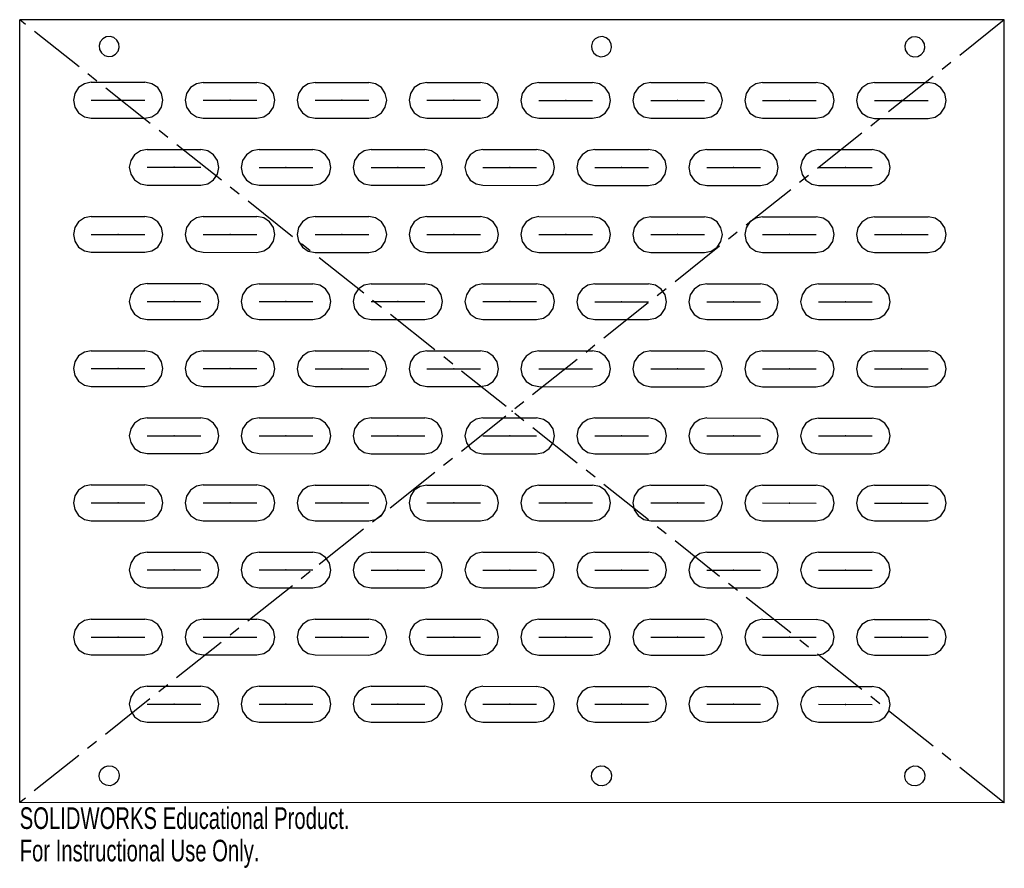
# Model space of a CAD drawing. Header units: millimetres. Extents: x -110 to 110, y -102 to 88.
import ezdxf

# ---------------------------------------------------------------- set-up
doc = ezdxf.new("R2010")
doc.units = ezdxf.units.MM
doc.header["$PDSIZE"] = -1
doc.linetypes.add('CENTERX2', pattern=[20.32, 12.7, -2.54, 2.54, -2.54])
doc.styles.add('SLDTEXTSTYLE0', font='TXT', dxfattribs={"width": 0.7})

msp = doc.modelspace()

# ---------------------------------------------------------------- linework, layer by layer
at = {"color": 7, "linetype": 'Continuous'}
for p, q in [((109.97, 87.46), (-109.97, 87.52)), ((-109.97, -87.46), (-109.97, 87.52)), ((109.97, -87.52), (109.97, 87.46)), ((-93.97, 73.52), (-81.98, 73.52)), ((-68.98, 73.51), (-56.98, 73.51)), ((-43.99, 73.51), (-31.99, 73.5)), ((-18.99, 73.5), (-7, 73.5)), ((6, 73.49), (18, 73.49)), ((30.99, 73.49), (42.99, 73.48)), ((55.98, 73.48), (67.98, 73.48)), ((80.98, 73.47), (92.97, 73.47)), ((-93.97, 65.52), (-81.98, 65.52)), ((-68.98, 65.51), (-56.98, 65.51)), ((-43.99, 65.51), (-31.99, 65.5)), ((-18.99, 65.5), (-7, 65.5)), ((6, 65.49), (18, 65.49)), ((30.99, 65.49), (42.99, 65.48)), ((55.98, 65.48), (67.98, 65.48)), ((80.98, 65.47), (92.97, 65.47)), ((-81.48, 58.52), (-69.48, 58.52)), ((-56.48, 58.51), (-44.49, 58.51)), ((-31.49, 58.5), (-19.49, 58.5)), ((-6.5, 58.5), (5.5, 58.49)), ((18.5, 58.49), (30.49, 58.49)), ((43.49, 58.48), (55.49, 58.48)), ((68.48, 58.48), (80.48, 58.47)), ((-81.48, 50.52), (-69.48, 50.52)), ((-56.48, 50.51), (-44.49, 50.51)), ((-31.49, 50.51), (-19.49, 50.5)), ((-6.5, 50.5), (5.5, 50.49)), ((18.5, 50.49), (30.49, 50.49)), ((43.49, 50.48), (55.49, 50.48)), ((68.48, 50.48), (80.48, 50.47)), ((-93.97, 43.52), (-81.98, 43.52)), ((-68.98, 43.52), (-56.98, 43.51)), ((-43.99, 43.51), (-31.99, 43.51)), ((-18.99, 43.5), (-7, 43.5)), ((6, 43.5), (18, 43.49)), ((30.99, 43.49), (42.99, 43.48)), ((55.98, 43.48), (67.98, 43.48)), ((80.98, 43.47), (92.97, 43.47)), ((-93.97, 35.52), (-81.98, 35.52)), ((-68.98, 35.52), (-56.98, 35.51)), ((-43.99, 35.51), (-31.99, 35.51)), ((-18.99, 35.5), (-7, 35.5)), ((6, 35.5), (18, 35.49)), ((30.99, 35.49), (42.99, 35.49)), ((55.98, 35.48), (67.98, 35.48)), ((80.98, 35.47), (92.97, 35.47)), ((-81.48, 28.52), (-69.48, 28.52)), ((-56.48, 28.51), (-44.49, 28.51)), ((-31.49, 28.51), (-19.49, 28.5)), ((-6.5, 28.5), (5.5, 28.5)), ((18.5, 28.49), (30.49, 28.49)), ((43.49, 28.49), (55.49, 28.48)), ((68.48, 28.48), (80.48, 28.47)), ((-81.48, 20.52), (-69.48, 20.52)), ((-56.48, 20.51), (-44.49, 20.51)), ((-31.49, 20.51), (-19.49, 20.5)), ((-6.5, 20.5), (5.5, 20.5)), ((18.5, 20.49), (30.49, 20.49)), ((43.49, 20.49), (55.49, 20.48)), ((68.48, 20.48), (80.48, 20.48)), ((-93.97, 13.53), (-81.98, 13.52)), ((-68.98, 13.52), (-56.98, 13.52)), ((-43.99, 13.51), (-31.99, 13.51)), ((-18.99, 13.5), (-7, 13.5)), ((6, 13.5), (18, 13.49)), ((30.99, 13.49), (42.99, 13.49)), ((55.98, 13.48), (67.98, 13.48)), ((80.98, 13.48), (92.97, 13.47)), ((-93.97, 5.53), (-81.98, 5.52)), ((-68.98, 5.52), (-56.98, 5.52)), ((-43.99, 5.51), (-31.99, 5.51)), ((-18.99, 5.51), (-7, 5.5)), ((6, 5.5), (18, 5.49)), ((30.99, 5.49), (42.99, 5.49)), ((55.98, 5.48), (67.98, 5.48)), ((80.98, 5.48), (92.97, 5.47)), ((-81.48, -1.48), (-69.48, -1.48)), ((-56.48, -1.48), (-44.49, -1.49)), ((-31.49, -1.49), (-19.49, -1.49)), ((-6.5, -1.5), (5.5, -1.5)), ((18.5, -1.51), (30.49, -1.51)), ((43.49, -1.51), (55.49, -1.52)), ((68.48, -1.52), (80.48, -1.52)), ((-81.48, -9.48), (-69.48, -9.48)), ((-56.48, -9.48), (-44.49, -9.49)), ((-31.49, -9.49), (-19.49, -9.49)), ((-6.5, -9.5), (5.5, -9.5)), ((18.5, -9.5), (30.49, -9.51)), ((43.49, -9.51), (55.49, -9.52)), ((68.48, -9.52), (80.48, -9.52)), ((-93.97, -16.47), (-81.98, -16.48)), ((-68.98, -16.48), (-56.98, -16.48)), ((-43.99, -16.49), (-31.99, -16.49)), ((-18.99, -16.49), (-7, -16.5)), ((6, -16.5), (18, -16.5)), ((30.99, -16.51), (42.99, -16.51)), ((55.98, -16.51), (67.98, -16.52)), ((80.98, -16.52), (92.97, -16.53)), ((-93.97, -24.47), (-81.98, -24.47)), ((-68.98, -24.48), (-56.98, -24.48)), ((-43.99, -24.49), (-31.99, -24.49)), ((-18.99, -24.49), (-7, -24.5)), ((6, -24.5), (18, -24.5)), ((30.99, -24.51), (42.99, -24.51)), ((55.98, -24.51), (67.98, -24.52)), ((80.98, -24.52), (92.97, -24.52)), ((-81.48, -31.47), (-69.48, -31.48)), ((-56.48, -31.48), (-44.49, -31.48)), ((-31.49, -31.49), (-19.49, -31.49)), ((-6.5, -31.5), (5.5, -31.5)), ((18.5, -31.5), (30.49, -31.51)), ((43.49, -31.51), (55.49, -31.51)), ((68.48, -31.52), (80.48, -31.52)), ((-81.48, -39.47), (-69.48, -39.48)), ((-56.48, -39.48), (-44.49, -39.48)), ((-31.49, -39.49), (-19.49, -39.49)), ((-6.5, -39.5), (5.5, -39.5)), ((18.5, -39.5), (30.49, -39.51)), ((43.49, -39.51), (55.49, -39.51)), ((68.48, -39.52), (80.48, -39.52)), ((-93.97, -46.47), (-81.98, -46.47)), ((-68.98, -46.48), (-56.98, -46.48)), ((-43.99, -46.48), (-31.99, -46.49)), ((-18.99, -46.49), (-7, -46.49)), ((6, -46.5), (18, -46.5)), ((30.99, -46.51), (42.99, -46.51)), ((55.98, -46.51), (67.98, -46.52)), ((80.98, -46.52), (92.97, -46.52)), ((-93.97, -54.47), (-81.98, -54.47)), ((-68.98, -54.48), (-56.98, -54.48)), ((-43.99, -54.48), (-31.99, -54.49)), ((-18.99, -54.49), (-7, -54.49)), ((6, -54.5), (18, -54.5)), ((30.99, -54.5), (42.99, -54.51)), ((55.98, -54.51), (67.98, -54.52)), ((80.98, -54.52), (92.97, -54.52)), ((-81.48, -61.47), (-69.48, -61.48)), ((-56.48, -61.48), (-44.49, -61.48)), ((-31.49, -61.49), (-19.49, -61.49)), ((-6.5, -61.49), (5.5, -61.5)), ((18.5, -61.5), (30.49, -61.5)), ((43.49, -61.51), (55.49, -61.51)), ((68.48, -61.51), (80.48, -61.52)), ((-81.48, -69.47), (-69.48, -69.47)), ((-56.48, -69.48), (-44.49, -69.48)), ((-31.49, -69.49), (-19.49, -69.49)), ((-6.5, -69.49), (5.5, -69.5)), ((18.5, -69.5), (30.49, -69.5)), ((43.49, -69.51), (55.49, -69.51)), ((68.48, -69.51), (80.48, -69.52)), ((109.97, -87.52), (-109.97, -87.46))]:
    msp.add_line(p, q, dxfattribs=at)
at = {"color": 7, "linetype": 'CENTERX2'}
for p, q in [((109.97, -87.52), (-109.97, 87.52)), ((109.97, 87.46), (-109.97, -87.46)), ((-93.97, 69.52), (-81.98, 69.52)), ((-68.98, 69.51), (-56.98, 69.51)), ((-43.99, 69.51), (-31.99, 69.5)), ((-18.99, 69.5), (-7, 69.5)), ((6, 69.49), (18, 69.49)), ((30.99, 69.49), (42.99, 69.48)), ((55.98, 69.48), (67.98, 69.48)), ((80.98, 69.47), (92.97, 69.47)), ((-81.48, 54.52), (-69.48, 54.52)), ((-56.48, 54.51), (-44.49, 54.51)), ((-31.49, 54.5), (-19.49, 54.5)), ((-6.5, 54.5), (5.5, 54.49)), ((18.5, 54.49), (30.49, 54.49)), ((43.49, 54.48), (55.49, 54.48)), ((68.48, 54.48), (80.48, 54.47)), ((-93.97, 39.52), (-81.98, 39.52)), ((-68.98, 39.52), (-56.98, 39.51)), ((-43.99, 39.51), (-31.99, 39.51)), ((-18.99, 39.5), (-7, 39.5)), ((6, 39.5), (18, 39.49)), ((30.99, 39.49), (42.99, 39.48)), ((55.98, 39.48), (67.98, 39.48)), ((80.98, 39.47), (92.97, 39.47)), ((-81.48, 24.52), (-69.48, 24.52)), ((-56.48, 24.51), (-44.49, 24.51)), ((-31.49, 24.51), (-19.49, 24.5)), ((-6.5, 24.5), (5.5, 24.5)), ((18.5, 24.49), (30.49, 24.49)), ((43.49, 24.49), (55.49, 24.48)), ((68.48, 24.48), (80.48, 24.48)), ((-93.97, 9.53), (-81.98, 9.52)), ((-68.98, 9.52), (-56.98, 9.52)), ((-43.99, 9.51), (-31.99, 9.51)), ((-18.99, 9.5), (-7, 9.5)), ((6, 9.5), (18, 9.49)), ((30.99, 9.49), (42.99, 9.49)), ((55.98, 9.48), (67.98, 9.48)), ((80.98, 9.48), (92.97, 9.47)), ((-81.48, -5.48), (-69.48, -5.48)), ((-56.48, -5.48), (-44.49, -5.49)), ((-31.49, -5.49), (-19.49, -5.49)), ((-6.5, -5.5), (5.5, -5.5)), ((18.5, -5.5), (30.49, -5.51)), ((43.49, -5.51), (55.49, -5.52)), ((68.48, -5.52), (80.48, -5.52)), ((-93.97, -20.47), (-81.98, -20.48)), ((-68.98, -20.48), (-56.98, -20.48)), ((-43.99, -20.49), (-31.99, -20.49)), ((-18.99, -20.49), (-7, -20.5)), ((6, -20.5), (18, -20.5)), ((30.99, -20.51), (42.99, -20.51)), ((55.98, -20.51), (67.98, -20.52)), ((80.98, -20.52), (92.97, -20.52)), ((-81.48, -35.47), (-69.48, -35.48)), ((-56.48, -35.48), (-44.49, -35.48)), ((-31.49, -35.49), (-19.49, -35.49)), ((-6.5, -35.5), (5.5, -35.5)), ((18.5, -35.5), (30.49, -35.51)), ((43.49, -35.51), (55.49, -35.51)), ((68.48, -35.52), (80.48, -35.52)), ((-93.97, -50.47), (-81.98, -50.47)), ((-68.98, -50.48), (-56.98, -50.48)), ((-43.99, -50.48), (-31.99, -50.49)), ((-18.99, -50.49), (-7, -50.49)), ((6, -50.5), (18, -50.5)), ((30.99, -50.51), (42.99, -50.51)), ((55.98, -50.51), (67.98, -50.52)), ((80.98, -50.52), (92.97, -50.52)), ((-81.48, -65.47), (-69.48, -65.48)), ((-56.48, -65.48), (-44.49, -65.48)), ((-31.49, -65.49), (-19.49, -65.49)), ((-6.5, -65.49), (5.5, -65.5)), ((18.5, -65.5), (30.49, -65.5)), ((43.49, -65.51), (55.49, -65.51)), ((68.48, -65.51), (80.48, -65.52))]:
    msp.add_line(p, q, dxfattribs=at)
at = {"color": 7, "linetype": 'Continuous', "flags": 128}
for points in [[(-87.82, 82.18), (-88.24, 82.95), (-88.92, 83.51), (-89.76, 83.76), (-90.63, 83.67), (-91.41, 83.26), (-91.96, 82.58), (-92.21, 81.74), (-92.13, 80.86), (-91.71, 80.09), (-91.03, 79.53), (-90.19, 79.28), (-89.32, 79.37), (-88.54, 79.78), (-87.99, 80.46), (-87.74, 81.3), (-87.82, 82.18)], [(22.15, 82.15), (21.73, 82.92), (21.05, 83.47), (20.21, 83.73), (19.34, 83.64), (18.56, 83.22), (18.01, 82.54), (17.76, 81.7), (17.84, 80.83), (18.26, 80.06), (18.94, 79.5), (19.78, 79.25), (20.65, 79.34), (21.43, 79.75), (21.98, 80.43), (22.23, 81.27), (22.15, 82.15)], [(92.13, 82.13), (91.71, 82.9), (91.03, 83.45), (90.19, 83.71), (89.32, 83.62), (88.54, 83.2), (87.99, 82.52), (87.74, 81.68), (87.82, 80.81), (88.24, 80.04), (88.92, 79.48), (89.76, 79.23), (90.63, 79.32), (91.41, 79.73), (91.96, 80.41), (92.21, 81.25), (92.13, 82.13)], [(-93.97, 73.52), (-95.51, 73.22), (-96.8, 72.35), (-97.67, 71.05), (-97.97, 69.52), (-97.67, 67.99), (-96.8, 66.69), (-95.51, 65.83), (-93.97, 65.52)], [(-81.98, 65.52), (-80.45, 65.82), (-79.15, 66.69), (-78.28, 67.99), (-77.98, 69.52), (-78.28, 71.05), (-79.15, 72.35), (-80.45, 73.21), (-81.98, 73.52)], [(-68.98, 73.51), (-70.51, 73.21), (-71.81, 72.34), (-72.68, 71.05), (-72.98, 69.52), (-72.68, 67.98), (-71.81, 66.69), (-70.51, 65.82), (-68.98, 65.51)], [(-56.98, 65.51), (-55.45, 65.82), (-54.16, 66.68), (-53.29, 67.98), (-52.99, 69.51), (-53.29, 71.04), (-54.16, 72.34), (-55.45, 73.21), (-56.98, 73.51)], [(-43.99, 73.51), (-45.52, 73.2), (-46.82, 72.34), (-47.68, 71.04), (-47.99, 69.51), (-47.68, 67.98), (-46.82, 66.68), (-45.52, 65.81), (-43.99, 65.51)], [(-31.99, 65.5), (-30.46, 65.81), (-29.16, 66.67), (-28.3, 67.97), (-27.99, 69.5), (-28.3, 71.03), (-29.16, 72.33), (-30.46, 73.2), (-31.99, 73.5)], [(-18.99, 73.5), (-20.53, 73.2), (-21.82, 72.33), (-22.69, 71.03), (-22.99, 69.5), (-22.69, 67.97), (-21.82, 66.67), (-20.53, 65.81), (-18.99, 65.5)], [(-7, 65.5), (-5.47, 65.8), (-4.17, 66.67), (-3.3, 67.97), (-3, 69.5), (-3.3, 71.03), (-4.17, 72.32), (-5.47, 73.19), (-7, 73.5)], [(6, 73.49), (4.47, 73.19), (3.17, 72.32), (2.3, 71.02), (2, 69.49), (2.3, 67.96), (3.17, 66.67), (4.47, 65.8), (6, 65.49)], [(18, 65.49), (19.53, 65.79), (20.82, 66.66), (21.69, 67.96), (21.99, 69.49), (21.69, 71.02), (20.82, 72.32), (19.53, 73.18), (18, 73.49)], [(30.99, 73.49), (29.46, 73.18), (28.16, 72.31), (27.3, 71.02), (26.99, 69.49), (27.3, 67.96), (28.16, 66.66), (29.46, 65.79), (30.99, 65.49)], [(42.99, 65.48), (44.52, 65.79), (45.82, 66.65), (46.68, 67.95), (46.99, 69.48), (46.68, 71.01), (45.82, 72.31), (44.52, 73.18), (42.99, 73.48)], [(55.98, 73.48), (54.45, 73.17), (53.16, 72.31), (52.29, 71.01), (51.99, 69.48), (52.29, 67.95), (53.16, 66.65), (54.45, 65.78), (55.98, 65.48)], [(67.98, 65.48), (69.51, 65.78), (70.81, 66.65), (71.68, 67.94), (71.98, 69.47), (71.68, 71), (70.81, 72.3), (69.51, 73.17), (67.98, 73.48)], [(80.98, 73.47), (79.45, 73.17), (78.15, 72.3), (77.28, 71), (76.98, 69.47), (77.28, 67.94), (78.15, 66.64), (79.45, 65.78), (80.98, 65.47)], [(92.97, 65.47), (94.51, 65.77), (95.8, 66.64), (96.67, 67.94), (96.97, 69.47), (96.67, 71), (95.8, 72.3), (94.51, 73.16), (92.97, 73.47)], [(-81.48, 58.52), (-83.01, 58.21), (-84.31, 57.35), (-85.17, 56.05), (-85.48, 54.52), (-85.17, 52.99), (-84.31, 51.69), (-83.01, 50.82), (-81.48, 50.52)], [(-69.48, 50.52), (-67.95, 50.82), (-66.65, 51.69), (-65.79, 52.98), (-65.48, 54.51), (-65.79, 56.05), (-66.65, 57.34), (-67.95, 58.21), (-69.48, 58.52)], [(-56.48, 58.51), (-58.02, 58.21), (-59.31, 57.34), (-60.18, 56.04), (-60.48, 54.51), (-60.18, 52.98), (-59.31, 51.68), (-58.02, 50.82), (-56.48, 50.51)], [(-44.49, 50.51), (-42.96, 50.81), (-41.66, 51.68), (-40.79, 52.98), (-40.49, 54.51), (-40.79, 56.04), (-41.66, 57.34), (-42.96, 58.2), (-44.49, 58.51)], [(-31.49, 58.5), (-33.02, 58.2), (-34.32, 57.33), (-35.19, 56.04), (-35.49, 54.51), (-35.19, 52.98), (-34.32, 51.68), (-33.02, 50.81), (-31.49, 50.51)], [(-19.49, 50.5), (-17.96, 50.81), (-16.67, 51.67), (-15.8, 52.97), (-15.5, 54.5), (-15.8, 56.03), (-16.67, 57.33), (-17.96, 58.2), (-19.49, 58.5)], [(-6.5, 58.5), (-8.03, 58.19), (-9.33, 57.33), (-10.19, 56.03), (-10.5, 54.5), (-10.19, 52.97), (-9.33, 51.67), (-8.03, 50.8), (-6.5, 50.5)], [(5.5, 50.49), (7.03, 50.8), (8.33, 51.67), (9.19, 52.96), (9.5, 54.49), (9.19, 56.02), (8.33, 57.32), (7.03, 58.19), (5.5, 58.49)], [(18.5, 58.49), (16.96, 58.19), (15.67, 57.32), (14.8, 56.02), (14.5, 54.49), (14.8, 52.96), (15.67, 51.66), (16.96, 50.8), (18.5, 50.49)], [(30.49, 50.49), (32.02, 50.79), (33.32, 51.66), (34.19, 52.96), (34.49, 54.49), (34.19, 56.02), (33.32, 57.31), (32.02, 58.18), (30.49, 58.49)], [(43.49, 58.48), (41.96, 58.18), (40.66, 57.31), (39.79, 56.02), (39.49, 54.48), (39.79, 52.95), (40.66, 51.66), (41.96, 50.79), (43.49, 50.48)], [(55.49, 50.48), (57.02, 50.78), (58.31, 51.65), (59.18, 52.95), (59.48, 54.48), (59.18, 56.01), (58.31, 57.31), (57.02, 58.17), (55.49, 58.48)], [(68.48, 58.48), (66.95, 58.17), (65.65, 57.31), (64.79, 56.01), (64.48, 54.48), (64.79, 52.95), (65.65, 51.65), (66.95, 50.78), (68.48, 50.48)], [(80.48, 50.47), (82.01, 50.78), (83.31, 51.64), (84.17, 52.94), (84.48, 54.47), (84.17, 56), (83.31, 57.3), (82.01, 58.17), (80.48, 58.47)], [(-93.97, 43.52), (-95.51, 43.22), (-96.8, 42.35), (-97.67, 41.06), (-97.97, 39.52), (-97.67, 37.99), (-96.8, 36.7), (-95.51, 35.83), (-93.97, 35.52)], [(-81.98, 35.52), (-80.45, 35.82), (-79.15, 36.69), (-78.28, 37.99), (-77.98, 39.52), (-78.28, 41.05), (-79.15, 42.35), (-80.45, 43.22), (-81.98, 43.52)], [(-68.98, 43.52), (-70.51, 43.21), (-71.81, 42.35), (-72.68, 41.05), (-72.98, 39.52), (-72.68, 37.99), (-71.81, 36.69), (-70.51, 35.82), (-68.98, 35.52)], [(-56.98, 35.51), (-55.45, 35.82), (-54.16, 36.68), (-53.29, 37.98), (-52.99, 39.51), (-53.29, 41.04), (-54.16, 42.34), (-55.45, 43.21), (-56.98, 43.51)], [(-43.99, 43.51), (-45.52, 43.21), (-46.82, 42.34), (-47.68, 41.04), (-47.99, 39.51), (-47.68, 37.98), (-46.82, 36.68), (-45.52, 35.81), (-43.99, 35.51)], [(-31.99, 35.51), (-30.46, 35.81), (-29.16, 36.68), (-28.3, 37.97), (-27.99, 39.51), (-28.3, 41.04), (-29.16, 42.33), (-30.46, 43.2), (-31.99, 43.51)], [(-18.99, 43.5), (-20.53, 43.2), (-21.82, 42.33), (-22.69, 41.03), (-22.99, 39.5), (-22.69, 37.97), (-21.82, 36.68), (-20.53, 35.81), (-18.99, 35.5)], [(-7, 35.5), (-5.47, 35.8), (-4.17, 36.67), (-3.3, 37.97), (-3, 39.5), (-3.3, 41.03), (-4.17, 42.33), (-5.47, 43.19), (-7, 43.5)], [(6, 43.5), (4.47, 43.19), (3.17, 42.32), (2.3, 41.03), (2, 39.5), (2.3, 37.97), (3.17, 36.67), (4.47, 35.8), (6, 35.5)], [(18, 35.49), (19.53, 35.8), (20.82, 36.66), (21.69, 37.96), (21.99, 39.49), (21.69, 41.02), (20.82, 42.32), (19.53, 43.19), (18, 43.49)], [(30.99, 43.49), (29.46, 43.18), (28.16, 42.32), (27.3, 41.02), (26.99, 39.49), (27.3, 37.96), (28.16, 36.66), (29.46, 35.79), (30.99, 35.49)], [(42.99, 35.49), (44.52, 35.79), (45.82, 36.66), (46.68, 37.95), (46.99, 39.48), (46.68, 41.01), (45.82, 42.31), (44.52, 43.18), (42.99, 43.48)], [(55.98, 43.48), (54.45, 43.18), (53.16, 42.31), (52.29, 41.01), (51.99, 39.48), (52.29, 37.95), (53.16, 36.65), (54.45, 35.79), (55.98, 35.48)], [(67.98, 35.48), (69.51, 35.78), (70.81, 36.65), (71.68, 37.95), (71.98, 39.48), (71.68, 41.01), (70.81, 42.31), (69.51, 43.17), (67.98, 43.48)], [(80.98, 43.47), (79.45, 43.17), (78.15, 42.3), (77.28, 41.01), (76.98, 39.48), (77.28, 37.94), (78.15, 36.65), (79.45, 35.78), (80.98, 35.47)], [(92.97, 35.47), (94.51, 35.77), (95.8, 36.64), (96.67, 37.94), (96.97, 39.47), (96.67, 41), (95.8, 42.3), (94.51, 43.17), (92.97, 43.47)], [(-81.48, 28.52), (-83.01, 28.22), (-84.31, 27.35), (-85.17, 26.05), (-85.48, 24.52), (-85.17, 22.99), (-84.31, 21.69), (-83.01, 20.83), (-81.48, 20.52)], [(-69.48, 20.52), (-67.95, 20.82), (-66.65, 21.69), (-65.79, 22.99), (-65.48, 24.52), (-65.79, 26.05), (-66.65, 27.35), (-67.95, 28.21), (-69.48, 28.52)], [(-56.48, 28.51), (-58.02, 28.21), (-59.31, 27.34), (-60.18, 26.05), (-60.48, 24.52), (-60.18, 22.98), (-59.31, 21.69), (-58.02, 20.82), (-56.48, 20.51)], [(-44.49, 20.51), (-42.96, 20.82), (-41.66, 21.68), (-40.79, 22.98), (-40.49, 24.51), (-40.79, 26.04), (-41.66, 27.34), (-42.96, 28.21), (-44.49, 28.51)], [(-31.49, 28.51), (-33.02, 28.2), (-34.32, 27.34), (-35.19, 26.04), (-35.49, 24.51), (-35.19, 22.98), (-34.32, 21.68), (-33.02, 20.81), (-31.49, 20.51)], [(-19.49, 20.5), (-17.96, 20.81), (-16.67, 21.67), (-15.8, 22.97), (-15.5, 24.5), (-15.8, 26.03), (-16.67, 27.33), (-17.96, 28.2), (-19.49, 28.5)], [(-6.5, 28.5), (-8.03, 28.2), (-9.33, 27.33), (-10.19, 26.03), (-10.5, 24.5), (-10.19, 22.97), (-9.33, 21.67), (-8.03, 20.81), (-6.5, 20.5)], [(5.5, 20.5), (7.03, 20.8), (8.33, 21.67), (9.19, 22.96), (9.5, 24.5), (9.19, 26.03), (8.33, 27.32), (7.03, 28.19), (5.5, 28.5)], [(18.5, 28.49), (16.96, 28.19), (15.67, 27.32), (14.8, 26.02), (14.5, 24.49), (14.8, 22.96), (15.67, 21.67), (16.96, 20.8), (18.5, 20.49)], [(30.49, 20.49), (32.02, 20.79), (33.32, 21.66), (34.19, 22.96), (34.49, 24.49), (34.19, 26.02), (33.32, 27.32), (32.02, 28.18), (30.49, 28.49)], [(43.49, 28.49), (41.96, 28.18), (40.66, 27.31), (39.79, 26.02), (39.49, 24.49), (39.79, 22.96), (40.66, 21.66), (41.96, 20.79), (43.49, 20.49)], [(55.49, 20.48), (57.02, 20.79), (58.31, 21.65), (59.18, 22.95), (59.48, 24.48), (59.18, 26.01), (58.31, 27.31), (57.02, 28.18), (55.49, 28.48)], [(68.48, 28.48), (66.95, 28.17), (65.65, 27.31), (64.79, 26.01), (64.48, 24.48), (64.79, 22.95), (65.65, 21.65), (66.95, 20.78), (68.48, 20.48)], [(80.48, 20.48), (82.01, 20.78), (83.31, 21.65), (84.17, 22.94), (84.48, 24.47), (84.17, 26), (83.31, 27.3), (82.01, 28.17), (80.48, 28.47)], [(-93.97, 13.53), (-95.51, 13.22), (-96.8, 12.36), (-97.67, 11.06), (-97.97, 9.53), (-97.67, 8), (-96.8, 6.7), (-95.51, 5.83), (-93.97, 5.53)], [(-81.98, 5.52), (-80.45, 5.83), (-79.15, 6.69), (-78.28, 7.99), (-77.98, 9.52), (-78.28, 11.05), (-79.15, 12.35), (-80.45, 13.22), (-81.98, 13.52)], [(-68.98, 13.52), (-70.51, 13.21), (-71.81, 12.35), (-72.68, 11.05), (-72.98, 9.52), (-72.68, 7.99), (-71.81, 6.69), (-70.51, 5.82), (-68.98, 5.52)], [(-56.98, 5.52), (-55.45, 5.82), (-54.16, 6.69), (-53.29, 7.98), (-52.99, 9.51), (-53.29, 11.05), (-54.16, 12.34), (-55.45, 13.21), (-56.98, 13.52)], [(-43.99, 13.51), (-45.52, 13.21), (-46.82, 12.34), (-47.68, 11.04), (-47.99, 9.51), (-47.68, 7.98), (-46.82, 6.68), (-45.52, 5.82), (-43.99, 5.51)], [(-31.99, 5.51), (-30.46, 5.81), (-29.16, 6.68), (-28.3, 7.98), (-27.99, 9.51), (-28.3, 11.04), (-29.16, 12.34), (-30.46, 13.2), (-31.99, 13.51)], [(-18.99, 13.5), (-20.53, 13.2), (-21.82, 12.33), (-22.69, 11.04), (-22.99, 9.51), (-22.69, 7.98), (-21.82, 6.68), (-20.53, 5.81), (-18.99, 5.51)], [(-7, 5.5), (-5.47, 5.81), (-4.17, 6.67), (-3.3, 7.97), (-3, 9.5), (-3.3, 11.03), (-4.17, 12.33), (-5.47, 13.2), (-7, 13.5)], [(6, 13.5), (4.47, 13.19), (3.17, 12.33), (2.3, 11.03), (2, 9.5), (2.3, 7.97), (3.17, 6.67), (4.47, 5.8), (6, 5.5)], [(18, 5.49), (19.53, 5.8), (20.82, 6.67), (21.69, 7.96), (21.99, 9.49), (21.69, 11.02), (20.82, 12.32), (19.53, 13.19), (18, 13.49)], [(30.99, 13.49), (29.46, 13.19), (28.16, 12.32), (27.3, 11.02), (26.99, 9.49), (27.3, 7.96), (28.16, 6.66), (29.46, 5.8), (30.99, 5.49)], [(42.99, 5.49), (44.52, 5.79), (45.82, 6.66), (46.68, 7.96), (46.99, 9.49), (46.68, 11.02), (45.82, 12.31), (44.52, 13.18), (42.99, 13.49)], [(55.98, 13.48), (54.45, 13.18), (53.16, 12.31), (52.29, 11.01), (51.99, 9.48), (52.29, 7.95), (53.16, 6.66), (54.45, 5.79), (55.98, 5.48)], [(67.98, 5.48), (69.51, 5.78), (70.81, 6.65), (71.68, 7.95), (71.98, 9.48), (71.68, 11.01), (70.81, 12.31), (69.51, 13.17), (67.98, 13.48)], [(80.98, 13.48), (79.45, 13.17), (78.15, 12.31), (77.28, 11.01), (76.98, 9.48), (77.28, 7.95), (78.15, 6.65), (79.45, 5.78), (80.98, 5.48)], [(92.97, 5.47), (94.51, 5.78), (95.8, 6.64), (96.67, 7.94), (96.97, 9.47), (96.67, 11), (95.8, 12.3), (94.51, 13.17), (92.97, 13.47)], [(-81.48, -1.48), (-83.01, -1.78), (-84.31, -2.65), (-85.17, -3.94), (-85.48, -5.48), (-85.17, -7.01), (-84.31, -8.3), (-83.01, -9.17), (-81.48, -9.48)], [(-69.48, -9.48), (-67.95, -9.18), (-66.65, -8.31), (-65.79, -7.01), (-65.48, -5.48), (-65.79, -3.95), (-66.65, -2.65), (-67.95, -1.78), (-69.48, -1.48)], [(-56.48, -1.48), (-58.02, -1.79), (-59.31, -2.65), (-60.18, -3.95), (-60.48, -5.48), (-60.18, -7.01), (-59.31, -8.31), (-58.02, -9.18), (-56.48, -9.48)], [(-44.49, -9.49), (-42.96, -9.18), (-41.66, -8.32), (-40.79, -7.02), (-40.49, -5.49), (-40.79, -3.96), (-41.66, -2.66), (-42.96, -1.79), (-44.49, -1.49)], [(-31.49, -1.49), (-33.02, -1.79), (-34.32, -2.66), (-35.19, -3.96), (-35.49, -5.49), (-35.19, -7.02), (-34.32, -8.32), (-33.02, -9.19), (-31.49, -9.49)], [(-19.49, -9.49), (-17.96, -9.19), (-16.67, -8.32), (-15.8, -7.03), (-15.5, -5.5), (-15.8, -3.96), (-16.67, -2.67), (-17.96, -1.8), (-19.49, -1.49)], [(-6.5, -1.5), (-8.03, -1.8), (-9.33, -2.67), (-10.19, -3.97), (-10.5, -5.5), (-10.19, -7.03), (-9.33, -8.33), (-8.03, -9.19), (-6.5, -9.5)], [(5.5, -9.5), (7.03, -9.2), (8.33, -8.33), (9.19, -7.03), (9.5, -5.5), (9.19, -3.97), (8.33, -2.67), (7.03, -1.81), (5.5, -1.5)], [(18.5, -1.51), (16.96, -1.81), (15.67, -2.68), (14.8, -3.97), (14.5, -5.5), (14.8, -7.03), (15.67, -8.33), (16.96, -9.2), (18.5, -9.5)], [(30.49, -9.51), (32.02, -9.2), (33.32, -8.34), (34.19, -7.04), (34.49, -5.51), (34.19, -3.98), (33.32, -2.68), (32.02, -1.81), (30.49, -1.51)], [(43.49, -1.51), (41.96, -1.82), (40.66, -2.68), (39.79, -3.98), (39.49, -5.51), (39.79, -7.04), (40.66, -8.34), (41.96, -9.21), (43.49, -9.51)], [(55.49, -9.52), (57.02, -9.21), (58.31, -8.34), (59.18, -7.05), (59.48, -5.52), (59.18, -3.99), (58.31, -2.69), (57.02, -1.82), (55.49, -1.52)], [(68.48, -1.52), (66.95, -1.82), (65.65, -2.69), (64.79, -3.99), (64.48, -5.52), (64.79, -7.05), (65.65, -8.35), (66.95, -9.21), (68.48, -9.52)], [(80.48, -9.52), (82.01, -9.22), (83.31, -8.35), (84.17, -7.05), (84.48, -5.52), (84.17, -3.99), (83.31, -2.7), (82.01, -1.83), (80.48, -1.52)], [(-93.97, -16.47), (-95.51, -16.78), (-96.8, -17.64), (-97.67, -18.94), (-97.97, -20.47), (-97.67, -22), (-96.8, -23.3), (-95.51, -24.17), (-93.97, -24.47)], [(-81.98, -24.47), (-80.45, -24.17), (-79.15, -23.3), (-78.28, -22.01), (-77.98, -20.48), (-78.28, -18.95), (-79.15, -17.65), (-80.45, -16.78), (-81.98, -16.48)], [(-68.98, -16.48), (-70.51, -16.78), (-71.81, -17.65), (-72.68, -18.95), (-72.98, -20.48), (-72.68, -22.01), (-71.81, -23.31), (-70.51, -24.17), (-68.98, -24.48)], [(-56.98, -24.48), (-55.45, -24.18), (-54.16, -23.31), (-53.29, -22.01), (-52.99, -20.48), (-53.29, -18.95), (-54.16, -17.65), (-55.45, -16.79), (-56.98, -16.48)], [(-43.99, -16.49), (-45.52, -16.79), (-46.82, -17.66), (-47.68, -18.95), (-47.99, -20.48), (-47.68, -22.02), (-46.82, -23.31), (-45.52, -24.18), (-43.99, -24.49)], [(-31.99, -24.49), (-30.46, -24.18), (-29.16, -23.32), (-28.3, -22.02), (-27.99, -20.49), (-28.3, -18.96), (-29.16, -17.66), (-30.46, -16.79), (-31.99, -16.49)], [(-18.99, -16.49), (-20.53, -16.8), (-21.82, -17.66), (-22.69, -18.96), (-22.99, -20.49), (-22.69, -22.02), (-21.82, -23.32), (-20.53, -24.19), (-18.99, -24.49)], [(-7, -24.5), (-5.47, -24.19), (-4.17, -23.33), (-3.3, -22.03), (-3, -20.5), (-3.3, -18.97), (-4.17, -17.67), (-5.47, -16.8), (-7, -16.5)], [(6, -16.5), (4.47, -16.8), (3.17, -17.67), (2.3, -18.97), (2, -20.5), (2.3, -22.03), (3.17, -23.33), (4.47, -24.19), (6, -24.5)], [(18, -24.5), (19.53, -24.2), (20.82, -23.33), (21.69, -22.04), (21.99, -20.5), (21.69, -18.97), (20.82, -17.68), (19.53, -16.81), (18, -16.5)], [(30.99, -16.51), (29.46, -16.81), (28.16, -17.68), (27.3, -18.98), (26.99, -20.51), (27.3, -22.04), (28.16, -23.33), (29.46, -24.2), (30.99, -24.51)], [(42.99, -24.51), (44.52, -24.21), (45.82, -23.34), (46.68, -22.04), (46.99, -20.51), (46.68, -18.98), (45.82, -17.68), (44.52, -16.82), (42.99, -16.51)], [(55.98, -16.51), (54.45, -16.82), (53.16, -17.69), (52.29, -18.98), (51.99, -20.51), (52.29, -22.04), (53.16, -23.34), (54.45, -24.21), (55.98, -24.51)], [(67.98, -24.52), (69.51, -24.21), (70.81, -23.35), (71.68, -22.05), (71.98, -20.52), (71.68, -18.99), (70.81, -17.69), (69.51, -16.82), (67.98, -16.52)], [(80.98, -16.52), (79.45, -16.83), (78.15, -17.69), (77.28, -18.99), (76.98, -20.52), (77.28, -22.05), (78.15, -23.35), (79.45, -24.22), (80.98, -24.52)], [(92.97, -24.52), (94.51, -24.22), (95.8, -23.35), (96.67, -22.06), (96.97, -20.53), (96.67, -19), (95.8, -17.7), (94.51, -16.83), (92.97, -16.53)], [(-81.48, -31.47), (-83.01, -31.78), (-84.31, -32.65), (-85.17, -33.94), (-85.48, -35.47), (-85.17, -37), (-84.31, -38.3), (-83.01, -39.17), (-81.48, -39.47)], [(-69.48, -39.48), (-67.95, -39.17), (-66.65, -38.31), (-65.79, -37.01), (-65.48, -35.48), (-65.79, -33.95), (-66.65, -32.65), (-67.95, -31.78), (-69.48, -31.48)], [(-56.48, -31.48), (-58.02, -31.79), (-59.31, -32.65), (-60.18, -33.95), (-60.48, -35.48), (-60.18, -37.01), (-59.31, -38.31), (-58.02, -39.18), (-56.48, -39.48)], [(-44.49, -39.48), (-42.96, -39.18), (-41.66, -38.31), (-40.79, -37.02), (-40.49, -35.49), (-40.79, -33.96), (-41.66, -32.66), (-42.96, -31.79), (-44.49, -31.48)], [(-31.49, -31.49), (-33.02, -31.79), (-34.32, -32.66), (-35.19, -33.96), (-35.49, -35.49), (-35.19, -37.02), (-34.32, -38.32), (-33.02, -39.18), (-31.49, -39.49)], [(-19.49, -39.49), (-17.96, -39.19), (-16.67, -38.32), (-15.8, -37.02), (-15.5, -35.49), (-15.8, -33.96), (-16.67, -32.66), (-17.96, -31.8), (-19.49, -31.49)], [(-6.5, -31.5), (-8.03, -31.8), (-9.33, -32.67), (-10.19, -33.96), (-10.5, -35.49), (-10.19, -37.03), (-9.33, -38.32), (-8.03, -39.19), (-6.5, -39.5)], [(5.5, -39.5), (7.03, -39.19), (8.33, -38.33), (9.19, -37.03), (9.5, -35.5), (9.19, -33.97), (8.33, -32.67), (7.03, -31.8), (5.5, -31.5)], [(18.5, -31.5), (16.96, -31.81), (15.67, -32.67), (14.8, -33.97), (14.5, -35.5), (14.8, -37.03), (15.67, -38.33), (16.96, -39.2), (18.5, -39.5)], [(30.49, -39.51), (32.02, -39.2), (33.32, -38.34), (34.19, -37.04), (34.49, -35.51), (34.19, -33.98), (33.32, -32.68), (32.02, -31.81), (30.49, -31.51)], [(43.49, -31.51), (41.96, -31.81), (40.66, -32.68), (39.79, -33.98), (39.49, -35.51), (39.79, -37.04), (40.66, -38.34), (41.96, -39.2), (43.49, -39.51)], [(55.49, -39.51), (57.02, -39.21), (58.31, -38.34), (59.18, -37.04), (59.48, -35.51), (59.18, -33.98), (58.31, -32.69), (57.02, -31.82), (55.49, -31.51)], [(68.48, -31.52), (66.95, -31.82), (65.65, -32.69), (64.79, -33.99), (64.48, -35.52), (64.79, -37.05), (65.65, -38.34), (66.95, -39.21), (68.48, -39.52)], [(80.48, -39.52), (82.01, -39.22), (83.31, -38.35), (84.17, -37.05), (84.48, -35.52), (84.17, -33.99), (83.31, -32.69), (82.01, -31.83), (80.48, -31.52)], [(-93.97, -46.47), (-95.51, -46.77), (-96.8, -47.64), (-97.67, -48.94), (-97.97, -50.47), (-97.67, -52), (-96.8, -53.3), (-95.51, -54.16), (-93.97, -54.47)], [(-81.98, -54.47), (-80.45, -54.17), (-79.15, -53.3), (-78.28, -52), (-77.98, -50.47), (-78.28, -48.94), (-79.15, -47.65), (-80.45, -46.78), (-81.98, -46.47)], [(-68.98, -46.48), (-70.51, -46.78), (-71.81, -47.65), (-72.68, -48.94), (-72.98, -50.48), (-72.68, -52.01), (-71.81, -53.3), (-70.51, -54.17), (-68.98, -54.48)], [(-56.98, -54.48), (-55.45, -54.18), (-54.16, -53.31), (-53.29, -52.01), (-52.99, -50.48), (-53.29, -48.95), (-54.16, -47.65), (-55.45, -46.79), (-56.98, -46.48)], [(-43.99, -46.48), (-45.52, -46.79), (-46.82, -47.65), (-47.68, -48.95), (-47.99, -50.48), (-47.68, -52.01), (-46.82, -53.31), (-45.52, -54.18), (-43.99, -54.48)], [(-31.99, -54.49), (-30.46, -54.18), (-29.16, -53.32), (-28.3, -52.02), (-27.99, -50.49), (-28.3, -48.96), (-29.16, -47.66), (-30.46, -46.79), (-31.99, -46.49)], [(-18.99, -46.49), (-20.53, -46.8), (-21.82, -47.66), (-22.69, -48.96), (-22.99, -50.49), (-22.69, -52.02), (-21.82, -53.32), (-20.53, -54.19), (-18.99, -54.49)], [(-7, -54.49), (-5.47, -54.19), (-4.17, -53.32), (-3.3, -52.03), (-3, -50.5), (-3.3, -48.96), (-4.17, -47.67), (-5.47, -46.8), (-7, -46.49)], [(6, -46.5), (4.47, -46.8), (3.17, -47.67), (2.3, -48.97), (2, -50.5), (2.3, -52.03), (3.17, -53.33), (4.47, -54.19), (6, -54.5)], [(18, -54.5), (19.53, -54.2), (20.82, -53.33), (21.69, -52.03), (21.99, -50.5), (21.69, -48.97), (20.82, -47.67), (19.53, -46.81), (18, -46.5)], [(30.99, -46.51), (29.46, -46.81), (28.16, -47.68), (27.3, -48.97), (26.99, -50.5), (27.3, -52.03), (28.16, -53.33), (29.46, -54.2), (30.99, -54.5)], [(42.99, -54.51), (44.52, -54.2), (45.82, -53.34), (46.68, -52.04), (46.99, -50.51), (46.68, -48.98), (45.82, -47.68), (44.52, -46.81), (42.99, -46.51)], [(55.98, -46.51), (54.45, -46.82), (53.16, -47.68), (52.29, -48.98), (51.99, -50.51), (52.29, -52.04), (53.16, -53.34), (54.45, -54.21), (55.98, -54.51)], [(67.98, -54.52), (69.51, -54.21), (70.81, -53.34), (71.68, -52.05), (71.98, -50.52), (71.68, -48.99), (70.81, -47.69), (69.51, -46.82), (67.98, -46.52)], [(80.98, -46.52), (79.45, -46.82), (78.15, -47.69), (77.28, -48.99), (76.98, -50.52), (77.28, -52.05), (78.15, -53.35), (79.45, -54.21), (80.98, -54.52)], [(92.97, -54.52), (94.51, -54.22), (95.8, -53.35), (96.67, -52.05), (96.97, -50.52), (96.67, -48.99), (95.8, -47.7), (94.51, -46.83), (92.97, -46.52)], [(-81.48, -61.47), (-83.01, -61.78), (-84.31, -62.64), (-85.17, -63.94), (-85.48, -65.47), (-85.17, -67), (-84.31, -68.3), (-83.01, -69.17), (-81.48, -69.47)], [(-69.48, -69.47), (-67.95, -69.17), (-66.65, -68.3), (-65.79, -67.01), (-65.48, -65.48), (-65.79, -63.95), (-66.65, -62.65), (-67.95, -61.78), (-69.48, -61.48)], [(-56.48, -61.48), (-58.02, -61.78), (-59.31, -62.65), (-60.18, -63.95), (-60.48, -65.48), (-60.18, -67.01), (-59.31, -68.31), (-58.02, -69.17), (-56.48, -69.48)], [(-44.49, -69.48), (-42.96, -69.18), (-41.66, -68.31), (-40.79, -67.01), (-40.49, -65.48), (-40.79, -63.95), (-41.66, -62.65), (-42.96, -61.79), (-44.49, -61.48)], [(-31.49, -61.49), (-33.02, -61.79), (-34.32, -62.66), (-35.19, -63.95), (-35.49, -65.48), (-35.19, -67.02), (-34.32, -68.31), (-33.02, -69.18), (-31.49, -69.49)], [(-19.49, -69.49), (-17.96, -69.19), (-16.67, -68.32), (-15.8, -67.02), (-15.5, -65.49), (-15.8, -63.96), (-16.67, -62.66), (-17.96, -61.79), (-19.49, -61.49)], [(-6.5, -61.49), (-8.03, -61.8), (-9.33, -62.66), (-10.19, -63.96), (-10.5, -65.49), (-10.19, -67.02), (-9.33, -68.32), (-8.03, -69.19), (-6.5, -69.49)], [(5.5, -69.5), (7.03, -69.19), (8.33, -68.33), (9.19, -67.03), (9.5, -65.5), (9.19, -63.97), (8.33, -62.67), (7.03, -61.8), (5.5, -61.5)], [(18.5, -61.5), (16.96, -61.8), (15.67, -62.67), (14.8, -63.97), (14.5, -65.5), (14.8, -67.03), (15.67, -68.33), (16.96, -69.2), (18.5, -69.5)], [(30.49, -69.5), (32.02, -69.2), (33.32, -68.33), (34.19, -67.04), (34.49, -65.5), (34.19, -63.97), (33.32, -62.68), (32.02, -61.81), (30.49, -61.5)], [(43.49, -61.51), (41.96, -61.81), (40.66, -62.68), (39.79, -63.98), (39.49, -65.51), (39.79, -67.04), (40.66, -68.33), (41.96, -69.2), (43.49, -69.51)], [(55.49, -69.51), (57.02, -69.21), (58.31, -68.34), (59.18, -67.04), (59.48, -65.51), (59.18, -63.98), (58.31, -62.68), (57.02, -61.82), (55.49, -61.51)], [(68.48, -61.51), (66.95, -61.82), (65.65, -62.69), (64.79, -63.98), (64.48, -65.51), (64.79, -67.04), (65.65, -68.34), (66.95, -69.21), (68.48, -69.51)], [(80.48, -69.52), (82.01, -69.21), (83.31, -68.35), (84.17, -67.05), (84.48, -65.52), (84.17, -63.99), (83.31, -62.69), (82.01, -61.82), (80.48, -61.52)], [(-87.82, -82.13), (-88.24, -82.9), (-88.92, -83.45), (-89.76, -83.71), (-90.63, -83.62), (-91.41, -83.2), (-91.96, -82.52), (-92.21, -81.68), (-92.13, -80.81), (-91.71, -80.04), (-91.03, -79.48), (-90.19, -79.23), (-89.32, -79.32), (-88.54, -79.73), (-87.99, -80.41), (-87.74, -81.25), (-87.82, -82.13)], [(22.15, -82.16), (21.73, -82.93), (21.05, -83.49), (20.21, -83.74), (19.34, -83.65), (18.56, -83.24), (18.01, -82.56), (17.76, -81.71), (17.84, -80.84), (18.26, -80.07), (18.94, -79.51), (19.78, -79.26), (20.65, -79.35), (21.43, -79.76), (21.98, -80.44), (22.23, -81.28), (22.15, -82.16)], [(92.13, -82.18), (91.71, -82.95), (91.03, -83.51), (90.19, -83.76), (89.32, -83.67), (88.54, -83.26), (87.99, -82.58), (87.74, -81.73), (87.82, -80.86), (88.24, -80.09), (88.92, -79.53), (89.76, -79.28), (90.63, -79.37), (91.41, -79.78), (91.96, -80.46), (92.21, -81.3), (92.13, -82.18)]]:
    msp.add_lwpolyline(points, dxfattribs=at)
at = {"color": 7, "linetype": 'Continuous'}
for p in [(-87.98, 69.52), (-62.98, 69.51), (-37.99, 69.51), (-13, 69.5), (12, 69.49), (36.99, 69.48), (61.98, 69.48), (86.98, 69.47), (-75.48, 54.52), (-50.49, 54.51), (-25.49, 54.5), (-0.5, 54.5), (24.49, 54.49), (49.49, 54.48), (74.48, 54.47), (-87.98, 39.52), (-62.98, 39.51), (-37.99, 39.51), (-13, 39.5), (12, 39.49), (36.99, 39.49), (61.98, 39.48), (86.98, 39.47), (-75.48, 24.52), (-50.49, 24.51), (-25.49, 24.51), (-0.5, 24.5), (24.49, 24.49), (49.49, 24.48), (74.48, 24.48), (-87.98, 9.52), (-62.98, 9.52), (-37.99, 9.51), (-13, 9.5), (12, 9.5), (36.99, 9.49), (61.98, 9.48), (86.98, 9.47), (0, 0), (-75.48, -5.48), (-50.49, -5.49), (-25.49, -5.49), (-0.5, -5.5), (24.49, -5.51), (49.49, -5.51), (74.48, -5.52), (-87.98, -20.47), (-62.98, -20.48), (-37.99, -20.49), (-13, -20.49), (12, -20.5), (36.99, -20.51), (61.98, -20.52), (86.98, -20.52), (-75.48, -35.48), (-50.49, -35.48), (-25.49, -35.49), (-0.5, -35.5), (24.49, -35.5), (49.49, -35.51), (74.48, -35.52), (-87.98, -50.47), (-62.98, -50.48), (-37.99, -50.49), (-13, -50.49), (12, -50.5), (36.99, -50.51), (61.98, -50.51), (86.98, -50.52), (-75.48, -65.47), (-50.49, -65.48), (-25.49, -65.49), (-0.5, -65.49), (24.49, -65.5), (49.49, -65.51), (74.48, -65.52)]:
    msp.add_point(p, dxfattribs=at)

# ---------------------------------------------------------------- texts
at = {"color": 7, "linetype": 'Continuous', "char_height": 4.8336, "attachment_point": 1, "style": 'SLDTEXTSTYLE0'}
for s, insert in [('SOLIDWORKS Educational Product.', (-109.97, -88.54)), ('For Instructional Use Only.', (-109.97, -95.79))]:
    msp.add_mtext(s, dxfattribs=dict(at, insert=insert))

doc.saveas('drawing.dxf')
